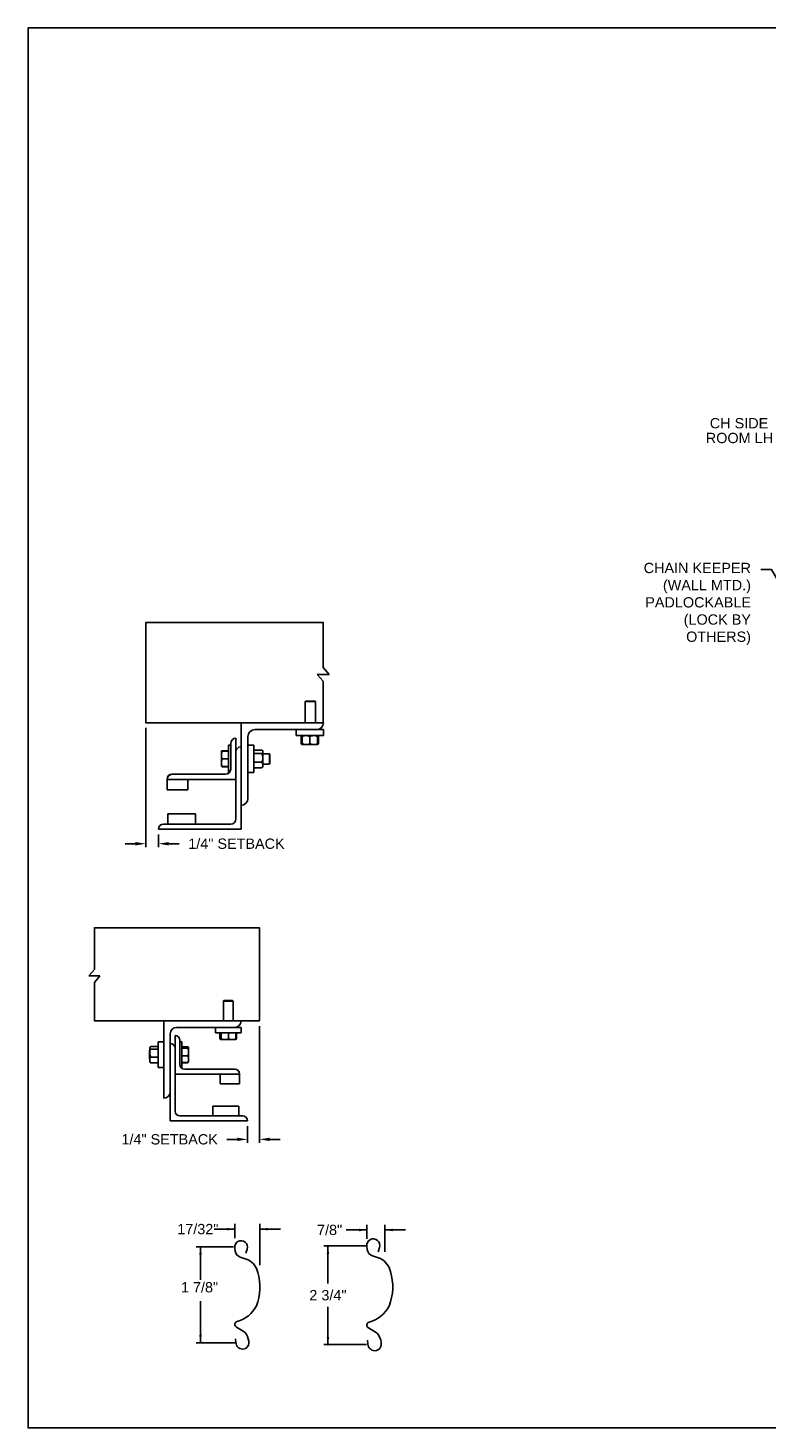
# Model space of a CAD drawing. Header units: inches. Extents: x 169.6 to 213.7, y 195.1 to 266.5.
# Tile 11 of 51: x 169.6 to 176.3, y 214.8 to 227.5. Entities that reach past the tile are written whole.
import ezdxf
from ezdxf import colors
from ezdxf.entities.mleader import LeaderData, LeaderLine
from ezdxf.enums import TextEntityAlignment as Align
from ezdxf.math import Vec2, Vec3

# ---------------------------------------------------------------- set-up
doc = ezdxf.new("R2010")
doc.units = ezdxf.units.IN
doc.header["$LTSCALE"] = 0.25
doc.header["$MEASUREMENT"] = 0
doc.layers.add('ANNOTATIONS', color=1, linetype='Continuous')
doc.layers.add('DETAILS', color=4, linetype='Continuous')
doc.styles.add('ARIAL', font='arial.ttf', dxfattribs={"height": 0.09375})
doc.dimstyles.new('STANDARD$0', dxfattribs={"dimtxt": 0.09375, "dimasz": 0.09375, "dimexe": 0.03125, "dimexo": 0.046875, "dimgap": 0.09, "dimtad": 0, "dimtih": 1, "dimtoh": 1, "dimdec": 4, "dimzin": 0, "dimdsep": 46, "dimtxsty": 'ARIAL', "dimcen": 0.09, "dimadec": 0, "dimazin": 0, "dimtfac": 1, "dimtdec": 4, "dimtofl": 0, "dimtmove": 0, "dimatfit": 1, "dimfxl": 1, "dimtolj": 1, "dimtzin": 0, "dimarcsym": 0})

# ---------------------------------------------------------------- blocks, each defined once
blk = doc.blocks.new('*D52')
at = {"layer": 'ANNOTATIONS', "color": 0, "lineweight": -2, "transparency": 16777216}
for p, q in [((170.659, 221.127), (170.659, 220.042)), ((170.565, 220.073), (170.472, 220.073)), ((170.774, 220.158), (170.774, 220.042)), ((170.868, 220.073), (170.962, 220.073))]:
    blk.add_line(p, q, dxfattribs=at)
at = {"layer": 'ANNOTATIONS', "color": 0, "transparency": 16777216}
for points in [[(170.565, 220.089), (170.565, 220.058), (170.659, 220.073)], [(170.868, 220.089), (170.868, 220.058), (170.774, 220.073)]]:
    blk.add_solid(points, dxfattribs=at)
at = {"layer": 'defpoints', "color": 0, "transparency": 16777216}
for p in [(170.659, 221.174), (170.774, 220.205), (170.774, 220.073)]:
    blk.add_point(p, dxfattribs=at)
at = {"layer": 'ANNOTATIONS', "color": 0, "transparency": 16777216, "insert": (171.483, 220.073), "char_height": 0.09375, "attachment_point": 5, "style": 'ARIAL'}
blk.add_mtext('\\A1;1/4" SETBACK', dxfattribs=at)
blk = doc.blocks.new('*D51')
at = {"layer": 'ANNOTATIONS', "color": 0, "lineweight": -2, "transparency": 16777216}
for p, q in [((171.692, 218.413), (171.692, 217.353)), ((171.584, 217.505), (171.584, 217.353)), ((171.49, 217.384), (171.397, 217.384)), ((171.786, 217.384), (171.88, 217.384))]:
    blk.add_line(p, q, dxfattribs=at)
at = {"layer": 'ANNOTATIONS', "color": 0, "transparency": 16777216}
for points in [[(171.49, 217.4), (171.49, 217.369), (171.584, 217.384)], [(171.786, 217.4), (171.786, 217.369), (171.692, 217.384)]]:
    blk.add_solid(points, dxfattribs=at)
at = {"layer": 'defpoints', "color": 0, "transparency": 16777216}
for p in [(171.692, 218.46), (171.584, 217.552), (171.584, 217.384)]:
    blk.add_point(p, dxfattribs=at)
at = {"layer": 'ANNOTATIONS', "color": 0, "transparency": 16777216, "insert": (170.876, 217.384), "char_height": 0.09375, "attachment_point": 5, "style": 'ARIAL'}
blk.add_mtext('\\A1;1/4" SETBACK', dxfattribs=at)

msp = doc.modelspace()

# ---------------------------------------------------------------- linework, layer by layer
at = {"layer": 'ANNOTATIONS'}
for p, q in [((171.46897, 216.56757), (171.28147, 216.56757)), ((171.46897, 216.48582), (171.46897, 216.61445)), ((171.69634, 216.24027), (171.69634, 216.61445)), ((171.69634, 216.56757), (171.88384, 216.56757)), ((171.45543, 216.4065), (171.11793, 216.4065)), ((171.15641, 216.4065), (171.15641, 216.10494)), ((171.15641, 215.53463), (171.15641, 215.91181)), ((171.48356, 215.53463), (171.11793, 215.53463))]:
    msp.add_line(p, q, dxfattribs=at)
at = {"layer": 'ANNOTATIONS', "linetype": 'ByBlock'}
for p, q in [((172.66672, 216.5599), (172.47922, 216.5599)), ((172.66672, 216.47815), (172.66672, 216.60678)), ((172.83124, 216.35979), (172.83124, 216.60678)), ((172.83124, 216.5599), (173.01874, 216.5599)), ((172.66589, 216.41677), (172.27796, 216.41677)), ((172.3146, 216.41677), (172.3146, 216.07375)), ((172.3146, 215.51674), (172.3146, 215.85975)), ((172.66589, 215.51674), (172.27796, 215.51674))]:
    msp.add_line(p, q, dxfattribs=at)
at = {"layer": 'ANNOTATIONS'}
for p in [(171.15641, 215.60913), (171.17418, 215.53463)]:
    msp.add_point(p, dxfattribs=at)
at = {"layer": 'ANNOTATIONS', "linetype": 'ByBlock'}
msp.add_point((172.3146, 215.51674), dxfattribs=at)
at = {"layer": 'ANNOTATIONS'}
for points in [[(171.39865, 216.55585), (171.39865, 216.57929), (171.46897, 216.56757)], [(171.76666, 216.57929), (171.76666, 216.55585), (171.69634, 216.56757)], [(171.16813, 216.33618), (171.14469, 216.33618), (171.15641, 216.4065)], [(171.16813, 215.60495), (171.14469, 215.60495), (171.15641, 215.53463)]]:
    msp.add_solid(points, dxfattribs=at)
at = {"layer": 'ANNOTATIONS', "linetype": 'ByBlock'}
for points in [[(172.5964, 216.54818), (172.5964, 216.57162), (172.66672, 216.5599)], [(172.90156, 216.57162), (172.90156, 216.54818), (172.83124, 216.5599)], [(172.32632, 216.34067), (172.30288, 216.34067), (172.3146, 216.41099)], [(172.32632, 215.58706), (172.30288, 215.58706), (172.3146, 215.51674)]]:
    msp.add_solid(points, dxfattribs=at)
at = {"layer": 'defpoints'}
msp.add_lwpolyline([(189.05875, 214.75854), (169.58887, 214.75854), (169.58887, 227.49365), (189.05875, 227.49365)], close=True, dxfattribs=at)
at = {"layer": 'DETAILS'}
for p, q in [((172.27235, 221.55077), (172.21802, 221.61403)), ((172.21802, 221.61403), (172.32668, 221.61403)), ((172.32668, 221.61403), (172.27235, 221.67728)), ((172.11086, 221.37028), (172.10625, 221.36567)), ((172.10625, 221.17353), (172.10625, 221.36567)), ((172.10625, 221.36567), (172.2, 221.36567)), ((172.11086, 221.37028), (172.1954, 221.37028)), ((172.1954, 221.37028), (172.2, 221.36567)), ((172.2, 221.36567), (172.2, 221.17353)), ((171.52434, 220.20478), (171.52434, 221.17353)), ((171.64934, 221.11103), (172.27434, 221.11103)), ((172.02434, 221.05778), (172.02434, 221.11103)), ((172.27434, 221.11103), (172.27434, 221.05778)), ((171.41209, 220.9704), (171.43059, 220.9704)), ((171.41209, 220.9704), (171.41209, 220.7204)), ((171.43059, 220.98603), (171.43059, 220.75165)), ((171.47746, 221.0329), (171.47746, 220.29853)), ((171.58684, 220.48603), (171.58684, 221.04853)), ((171.58684, 220.9704), (171.64009, 220.9704)), ((171.64009, 220.9704), (171.64009, 220.7204)), ((172.27434, 221.05778), (172.02434, 221.05778)), ((172.07335, 221.0502), (172.07028, 221.0484)), ((172.07028, 221.0484), (172.07028, 220.98403)), ((172.07335, 220.98223), (172.07028, 220.98403)), ((172.07244, 221.0484), (172.07244, 220.98403)), ((172.07681, 220.98168), (172.07244, 220.98403)), ((172.07587, 221.05505), (172.07886, 221.05763)), ((172.07903, 220.97465), (172.07587, 220.97737)), ((172.07903, 221.04968), (172.07639, 221.0484)), ((172.07639, 221.0484), (172.07639, 220.98403)), ((172.07903, 220.98275), (172.07639, 220.98403)), ((172.07903, 221.0484), (172.07903, 220.98403)), ((172.07903, 220.97465), (172.21965, 220.97465)), ((172.14934, 221.0484), (172.14934, 220.98403)), ((172.21965, 221.0484), (172.21965, 220.98403)), ((172.22228, 221.0484), (172.22228, 220.98403)), ((172.22624, 221.0484), (172.22624, 220.98403)), ((172.2284, 221.0484), (172.2284, 220.98403)), ((171.34659, 220.91571), (171.3466, 220.91573)), ((171.34659, 220.91571), (171.34659, 220.91571)), ((171.34659, 220.77509), (171.34659, 220.91571)), ((171.41209, 220.91761), (171.35287, 220.91761)), ((171.41209, 220.91688), (171.35287, 220.91688)), ((171.41209, 220.91684), (171.35287, 220.91684)), ((171.41209, 220.91662), (171.35287, 220.91662)), ((171.41209, 220.91578), (171.35287, 220.91578)), ((171.41209, 220.84553), (171.35287, 220.84553)), ((171.64009, 220.91571), (171.64209, 220.91571)), ((171.64209, 220.7649), (171.64209, 220.9259)), ((171.64209, 220.9259), (171.71384, 220.9259)), ((171.64209, 220.8948), (171.71384, 220.8948)), ((171.71821, 220.92152), (171.72321, 220.91571)), ((171.72321, 220.77509), (171.72321, 220.91571)), ((171.72321, 220.89228), (171.78248, 220.89228)), ((171.78248, 220.89228), (171.78709, 220.88767)), ((171.78248, 220.89228), (171.78248, 220.79853)), ((171.78709, 220.88767), (171.78709, 220.80313)), ((171.38371, 220.70478), (170.89934, 220.70478)), ((171.34659, 220.77509), (171.34659, 220.77509)), ((171.3466, 220.77506), (171.3466, 220.77507)), ((171.34661, 220.77506), (171.3466, 220.77506)), ((171.34664, 220.77501), (171.34661, 220.77506)), ((171.35264, 220.77502), (171.35287, 220.77418)), ((171.35264, 220.77402), (171.35287, 220.77319)), ((171.41209, 220.77516), (171.35287, 220.77516)), ((171.41209, 220.77502), (171.35287, 220.77502)), ((171.41209, 220.77418), (171.35287, 220.77418)), ((171.41209, 220.77397), (171.35287, 220.77397)), ((171.41209, 220.77393), (171.35287, 220.77393)), ((171.41209, 220.77319), (171.35287, 220.77319)), ((171.41865, 220.7204), (171.41209, 220.7204)), ((171.64009, 220.7204), (171.58684, 220.7204)), ((171.64209, 220.77509), (171.64009, 220.77509)), ((171.64209, 220.8143), (171.71384, 220.8143)), ((171.64209, 220.7649), (171.71384, 220.7649)), ((171.72321, 220.77509), (171.71821, 220.76928)), ((171.78248, 220.79853), (171.72321, 220.79853)), ((171.78709, 220.80313), (171.78248, 220.79853)), ((170.85246, 220.66131), (170.85246, 220.56415)), ((170.85246, 220.6579), (171.47746, 220.6579)), ((171.03996, 220.56415), (171.03996, 220.6579)), ((170.85246, 220.56415), (171.03996, 220.56415)), ((171.11028, 220.3454), (170.86028, 220.3454)), ((170.86028, 220.3454), (170.86028, 220.25165)), ((171.11028, 220.25165), (171.11028, 220.3454)), ((170.77434, 220.20478), (171.52434, 220.20478)), ((171.43059, 220.25165), (170.82121, 220.25165)), ((170.14123, 218.87105), (170.19176, 218.92989)), ((170.24229, 218.87105), (170.14123, 218.87105)), ((170.19176, 218.81222), (170.24229, 218.87105)), ((171.36878, 218.6458), (171.36446, 218.64148)), ((171.36446, 218.64148), (171.36446, 218.46135)), ((171.45235, 218.64148), (171.36446, 218.64148)), ((171.44804, 218.6458), (171.36878, 218.6458)), ((171.45235, 218.64148), (171.44804, 218.6458)), ((171.45235, 218.46135), (171.45235, 218.64148)), ((170.82247, 218.46135), (170.82247, 217.75822)), ((170.88106, 217.55315), (170.88106, 218.34416)), ((170.92501, 218.32951), (170.92501, 217.64104)), ((170.93966, 218.40276), (171.5256, 218.40276)), ((170.96896, 218.28557), (170.96896, 218.06584)), ((171.29122, 218.40276), (171.29122, 218.35283)), ((171.29122, 218.35283), (171.5256, 218.35283)), ((171.3326, 218.35283), (171.3326, 218.29731)), ((171.33578, 218.2953), (171.34249, 218.29143)), ((171.34079, 218.35283), (171.34079, 218.29731)), ((171.34256, 218.29143), (171.47425, 218.29143)), ((171.34434, 218.35283), (171.34434, 218.29731)), ((171.41196, 218.35283), (171.41196, 218.29731)), ((171.47433, 218.29143), (171.48104, 218.2953)), ((171.48421, 218.29731), (171.47532, 218.29378)), ((171.47603, 218.35283), (171.47603, 218.29731)), ((171.48099, 218.29528), (171.48421, 218.29731)), ((171.48421, 218.35283), (171.48421, 218.29731)), ((171.5256, 218.35283), (171.5256, 218.40276)), ((170.69462, 218.19465), (170.69333, 218.19336)), ((170.69333, 218.19336), (170.69333, 218.1141)), ((170.69714, 218.22258), (170.69462, 218.21965)), ((170.69462, 218.08781), (170.69462, 218.21965)), ((170.77067, 218.22783), (170.70341, 218.22783)), ((170.77067, 218.20587), (170.70341, 218.20587)), ((170.77067, 218.07964), (170.77067, 218.22783)), ((170.77255, 218.21965), (170.77067, 218.21965)), ((170.82247, 218.27092), (170.77255, 218.27092)), ((170.77255, 218.27092), (170.77255, 218.03654)), ((170.9863, 218.27092), (170.96896, 218.27092)), ((170.9863, 218.03654), (170.9863, 218.27092)), ((170.9863, 218.22704), (171.04182, 218.22704)), ((170.9863, 218.22376), (171.04182, 218.22376)), ((170.9863, 218.21457), (171.04182, 218.21457)), ((171.04771, 218.21965), (171.04647, 218.22179)), ((171.04771, 218.08781), (171.04771, 218.21917)), ((170.69333, 218.1141), (170.69462, 218.11282)), ((170.69462, 218.08781), (170.69714, 218.08489)), ((170.77067, 218.13178), (170.70341, 218.13178)), ((170.77067, 218.07964), (170.70341, 218.07964)), ((170.77067, 218.08781), (170.77255, 218.08781)), ((170.77255, 218.03654), (170.82247, 218.03654)), ((170.98015, 218.03654), (170.9863, 218.03654)), ((170.9863, 218.14454), (171.04182, 218.14454)), ((170.9863, 218.0837), (171.04182, 218.0837)), ((170.9863, 218.08042), (171.04182, 218.08042)), ((171.04309, 218.08433), (171.04182, 218.08042)), ((171.04647, 218.08567), (171.04771, 218.08781)), ((171.51095, 217.97795), (170.92501, 217.97795)), ((171.0129, 218.0219), (171.467, 218.0219)), ((171.33517, 217.89006), (171.33517, 217.97795)), ((171.51095, 217.98222), (171.51095, 217.89006)), ((171.51095, 217.89006), (171.33517, 217.89006)), ((171.26925, 217.59709), (171.26925, 217.68498)), ((171.26925, 217.68498), (171.50362, 217.68498)), ((171.50362, 217.68498), (171.50362, 217.59709)), ((171.58419, 217.55315), (170.88106, 217.55315)), ((170.96896, 217.59709), (171.54024, 217.59709))]:
    msp.add_line(p, q, dxfattribs=at)
for points in [[(172.27235, 221.67728), (172.27235, 222.08553), (170.65901, 222.08553), (170.65901, 221.17353), (172.27434, 221.17353)], [(172.27235, 221.17353), (172.27235, 221.55077)], [(170.19176, 218.92989), (170.19176, 219.30959), (171.69231, 219.30959), (171.69231, 218.46135), (170.19176, 218.46135), (170.19176, 218.81222)]]:
    msp.add_lwpolyline(points, dxfattribs=at)
msp.add_lwpolyline([(171.56703, 216.34838), (171.57958, 216.38671, 1.25136537), (171.46771, 216.39727), (171.47151, 216.36782, 0.28712033), (171.51726, 216.3121), (171.58897, 216.288, -0.22337537), (171.67661, 216.17326, -0.17060067), (171.6643, 215.86975, -0.22026111), (171.48818, 215.72854, 0.64862145), (171.48229, 215.67711), (171.5439, 215.64068, -0.11918191), (171.57514, 215.61031, -0.14967798), (171.59419, 215.52856), (171.59404, 215.52684, -0.533076), (171.51356, 215.48245, -0.02656611), (171.49825, 215.49194, -0.19330383), (171.47874, 215.53457), (171.47526, 215.56963)], format="xyb", dxfattribs=at)
at = {"layer": 'DETAILS', "linetype": 'Continuous'}
msp.add_lwpolyline([(172.76953, 216.36153), (172.78248, 216.40107, 1.25136537), (172.66705, 216.41197), (172.67097, 216.38158, 0.28712033), (172.71818, 216.32409), (172.79217, 216.29922, -0.22337537), (172.8826, 216.18083, -0.17060067), (172.8699, 215.86765, -0.22026111), (172.68817, 215.72195, 0.64862142), (172.68209, 215.66887), (172.74566, 215.63129, -0.11918191), (172.7779, 215.59995, -0.14967798), (172.79756, 215.5156), (172.7974, 215.51382, -0.533076), (172.71436, 215.46802, -0.02656611), (172.69856, 215.47782, -0.19330383), (172.67843, 215.5218), (172.67484, 215.55797)], format="xyb", dxfattribs=at)
at = {"layer": 'DETAILS'}
for centre, radius, start, end in [((171.64934, 221.04853), 0.0625, 90, 180), ((172.21184, 221.17353), 0.0625, 270, 0), ((171.47746, 220.98603), 0.04688, 90, 180), ((171.52434, 220.9079), 0.04688, 90, 180), ((170.89769, 220.65954), 0.04527, 87.917978, 177.754387), ((170.89934, 220.6579), 0.04688, 90, 180), ((171.38371, 220.75165), 0.04688, 270, 0), ((171.52434, 220.48603), 0.0625, 270, 0), ((170.82121, 220.20478), 0.04688, 90, 180), ((171.43059, 220.29853), 0.04688, 270, 0), ((171.467, 218.46135), 0.05859, 270, 0), ((170.93966, 218.34416), 0.05859, 90, 180), ((170.92501, 218.28557), 0.04395, 0, 90), ((170.88106, 218.21233), 0.04395, 0, 90), ((171.0129, 218.06584), 0.04395, 180, 270), ((171.46854, 217.97949), 0.04244, 2.245613, 92.082022), ((171.467, 217.97795), 0.04395, 0, 90), ((170.82247, 217.81682), 0.05859, 270, 0), ((170.96896, 217.64104), 0.04395, 180, 270), ((171.54024, 217.55315), 0.04395, 0, 90)]:
    msp.add_arc(centre, radius, start, end, dxfattribs=at)
for points, knots in [([(172.07028, 221.0484), (172.07209, 221.05127), (172.07391, 221.05415), (172.07586, 221.05504), (172.07587, 221.05504)], [0, 0, 0, 0, 0.99332562, 1, 1, 1, 1]), ([(172.07028, 220.98403), (172.07209, 220.98116), (172.07391, 220.97827), (172.07586, 220.97739), (172.07587, 220.97738)], [0, 0, 0, 0, 0.99332562, 1, 1, 1, 1]), ([(172.07244, 221.0484), (172.07311, 221.04977), (172.07471, 221.053), (172.07646, 221.05594), (172.07755, 221.05642), (172.07766, 221.05647)], [0, 0, 0, 0, 0.39860917, 0.94310679, 1, 1, 1, 1]), ([(172.07903, 221.05171), (172.07851, 221.05151), (172.07625, 221.05067), (172.0741, 221.04939), (172.07244, 221.0484)], [0, 0, 0, 0, 0.22784114, 1, 1, 1, 1]), ([(172.07244, 220.98403), (172.07311, 220.98266), (172.07471, 220.97943), (172.07646, 220.97649), (172.07755, 220.97601), (172.07766, 220.97596)], [0, 0, 0, 0, 0.39860917, 0.94310679, 1, 1, 1, 1]), ([(172.07639, 220.98403), (172.07663, 220.98264), (172.07719, 220.97936), (172.07802, 220.97588), (172.07861, 220.97533), (172.07886, 220.9751)], [0, 0, 0, 0, 0.30001685, 0.70983799, 1, 1, 1, 1]), ([(172.11418, 221.05778), (172.10926, 221.05742), (172.09924, 221.05669), (172.08759, 221.05249), (172.08096, 221.04932), (172.07903, 221.0484)], [0, 0, 0, 0, 0.40629057, 0.82726642, 1, 1, 1, 1]), ([(172.07903, 221.0484), (172.07903, 221.04979), (172.07903, 221.05309), (172.07903, 221.05689), (172.07903, 221.05748), (172.07903, 221.05778)], [0, 0, 0, 0, 0.26545991, 0.62807649, 1, 1, 1, 1]), ([(172.11418, 220.97465), (172.10926, 220.97501), (172.09924, 220.97573), (172.08759, 220.97994), (172.08096, 220.98311), (172.07903, 220.98403)], [0, 0, 0, 0, 0.40629057, 0.82726642, 1, 1, 1, 1]), ([(172.07903, 220.98403), (172.07903, 220.98263), (172.07903, 220.97934), (172.07903, 220.97554), (172.07903, 220.97495), (172.07903, 220.97465)], [0, 0, 0, 0, 0.26545991, 0.62807649, 1, 1, 1, 1]), ([(172.14934, 221.0484), (172.14387, 221.05086), (172.13274, 221.05588), (172.12058, 221.05776), (172.11435, 221.05778), (172.11418, 221.05778)], [0, 0, 0, 0, 0.48434141, 0.98632773, 1, 1, 1, 1]), ([(172.14934, 220.98403), (172.14387, 220.98156), (172.13274, 220.97655), (172.12058, 220.97467), (172.11435, 220.97465), (172.11418, 220.97465)], [0, 0, 0, 0, 0.48434141, 0.98632773, 1, 1, 1, 1]), ([(172.18449, 221.05778), (172.17957, 221.05742), (172.16955, 221.05669), (172.1579, 221.05249), (172.15127, 221.04932), (172.14934, 221.0484)], [0, 0, 0, 0, 0.40629057, 0.82726642, 1, 1, 1, 1]), ([(172.18449, 220.97465), (172.17957, 220.97501), (172.16955, 220.97573), (172.1579, 220.97994), (172.15127, 220.98311), (172.14934, 220.98403)], [0, 0, 0, 0, 0.40629057, 0.82726642, 1, 1, 1, 1]), ([(172.21965, 221.0484), (172.21418, 221.05086), (172.20305, 221.05588), (172.19089, 221.05776), (172.18466, 221.05778), (172.18449, 221.05778)], [0, 0, 0, 0, 0.48434141, 0.98632773, 1, 1, 1, 1]), ([(172.21965, 220.98403), (172.21418, 220.98156), (172.20305, 220.97655), (172.19089, 220.97467), (172.18466, 220.97465), (172.18449, 220.97465)], [0, 0, 0, 0, 0.48434141, 0.98632773, 1, 1, 1, 1]), ([(172.21965, 221.0484), (172.21965, 221.04979), (172.21965, 221.05309), (172.21965, 221.05689), (172.21965, 221.05748), (172.21965, 221.05778)], [0, 0, 0, 0, 0.26545991, 0.62807649, 1, 1, 1, 1]), ([(172.21965, 220.98403), (172.21965, 220.98263), (172.21965, 220.97934), (172.21965, 220.97554), (172.21965, 220.97495), (172.21965, 220.97465)], [0, 0, 0, 0, 0.26545991, 0.62807649, 1, 1, 1, 1]), ([(172.21982, 221.05747), (172.22012, 221.05706), (172.2208, 221.05615), (172.22162, 221.05239), (172.22212, 221.04939), (172.22228, 221.0484)], [0, 0, 0, 0, 0.36178326, 0.79041419, 1, 1, 1, 1]), ([(172.21982, 220.97496), (172.22012, 220.97537), (172.2208, 220.97628), (172.22162, 220.98004), (172.22212, 220.98304), (172.22228, 220.98403)], [0, 0, 0, 0, 0.36127383, 0.7902469, 1, 1, 1, 1]), ([(172.22102, 221.05632), (172.22129, 221.05617), (172.2226, 221.05543), (172.22434, 221.05236), (172.22577, 221.04938), (172.22624, 221.0484)], [0, 0, 0, 0, 0.15175447, 0.72144224, 1, 1, 1, 1]), ([(172.22102, 220.9761), (172.22129, 220.97626), (172.2226, 220.97699), (172.22434, 220.98007), (172.22577, 220.98305), (172.22624, 220.98403)], [0, 0, 0, 0, 0.15175447, 0.72144224, 1, 1, 1, 1]), ([(172.2284, 221.0484), (172.22659, 221.05127), (172.22477, 221.05415), (172.22281, 221.05504), (172.2228, 221.05504)], [0, 0, 0, 0, 0.99332562, 1, 1, 1, 1]), ([(172.2284, 220.98403), (172.22659, 220.98116), (172.22477, 220.97827), (172.22281, 220.97739), (172.2228, 220.97738)], [0, 0, 0, 0, 0.993325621, 1, 1, 1, 1]), ([(171.35287, 220.91578), (171.35111, 220.91008), (171.34757, 220.89856), (171.34692, 220.88666), (171.34659, 220.88066)], [0, 0, 0, 0, 0.49545796, 1, 1, 1, 1]), ([(171.34659, 220.91571), (171.3468, 220.91572), (171.34723, 220.91574), (171.34991, 220.91576), (171.35211, 220.91578), (171.35287, 220.91578)], [0, 0, 0, 0, 0.3928666, 0.79169603, 1, 1, 1, 1]), ([(171.34659, 220.88066), (171.3466, 220.87982), (171.34665, 220.87352), (171.34802, 220.86163), (171.35124, 220.85093), (171.35287, 220.84553)], [0, 0, 0, 0, 0.07010266, 0.53079095, 1, 1, 1, 1]), ([(171.35287, 220.84553), (171.35111, 220.83982), (171.34757, 220.82829), (171.34692, 220.81636), (171.34659, 220.81035)], [0, 0, 0, 0, 0.49545796, 1, 1, 1, 1]), ([(171.35287, 220.91662), (171.35152, 220.91651), (171.34882, 220.91627), (171.34692, 220.91597), (171.34672, 220.91579), (171.34665, 220.91573)], [0, 0, 0, 0, 0.39883061, 0.80149747, 1, 1, 1, 1]), ([(171.35287, 220.91684), (171.35152, 220.91669), (171.34882, 220.9164), (171.34693, 220.91603), (171.34673, 220.91581), (171.34667, 220.91574)], [0, 0, 0, 0, 0.40277376, 0.80942169, 1, 1, 1, 1]), ([(171.35287, 220.91761), (171.35153, 220.91736), (171.34883, 220.91686), (171.34698, 220.91625), (171.34678, 220.9159), (171.34672, 220.9158)], [0, 0, 0, 0, 0.41812145, 0.84026469, 1, 1, 1, 1]), ([(171.71384, 220.9259), (171.71523, 220.92458), (171.71853, 220.92147), (171.72233, 220.91628), (171.72292, 220.91234), (171.72321, 220.91035)], [0, 0, 0, 0, 0.26545991, 0.62807649, 1, 1, 1, 1]), ([(171.72321, 220.91035), (171.7232, 220.91), (171.72314, 220.90767), (171.7216, 220.90332), (171.71785, 220.89851), (171.71483, 220.89572), (171.71384, 220.8948)], [0, 0, 0, 0, 0.06653229, 0.43528257, 0.81455084, 1, 1, 1, 1]), ([(171.71384, 220.8948), (171.7163, 220.88854), (171.72132, 220.8758), (171.7232, 220.86188), (171.72321, 220.85474), (171.72321, 220.85455)], [0, 0, 0, 0, 0.48434141, 0.98632773, 1, 1, 1, 1]), ([(171.72321, 220.85455), (171.72286, 220.84892), (171.72213, 220.83745), (171.71793, 220.82411), (171.71476, 220.81651), (171.71384, 220.8143)], [0, 0, 0, 0, 0.40629057, 0.82726642, 1, 1, 1, 1]), ([(171.34659, 220.81035), (171.3466, 220.80951), (171.34665, 220.80319), (171.34802, 220.79128), (171.35124, 220.78056), (171.35287, 220.77516)], [0, 0, 0, 0, 0.070102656, 0.530790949, 1, 1, 1, 1]), ([(171.35287, 220.77516), (171.35211, 220.77515), (171.34993, 220.77514), (171.34725, 220.77512), (171.34681, 220.7751), (171.34659, 220.77509)], [0, 0, 0, 0, 0.2083045, 0.6015254, 1, 1, 1, 1]), ([(171.34659, 220.77509), (171.34666, 220.77508), (171.34687, 220.77507), (171.3488, 220.77505), (171.35151, 220.77503), (171.35287, 220.77502)], [0, 0, 0, 0, 0.22973043, 0.61267004, 1, 1, 1, 1]), ([(171.71384, 220.8143), (171.7163, 220.81046), (171.72132, 220.80264), (171.7232, 220.7941), (171.72321, 220.78972), (171.72321, 220.7896)], [0, 0, 0, 0, 0.484341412, 0.986327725, 1, 1, 1, 1]), ([(171.72321, 220.7896), (171.72286, 220.78614), (171.72213, 220.77911), (171.71793, 220.77092), (171.71476, 220.76626), (171.71384, 220.7649)], [0, 0, 0, 0, 0.40629057, 0.82726642, 1, 1, 1, 1]), ([(171.71805, 220.76938), (171.71764, 220.7688), (171.71653, 220.76727), (171.71488, 220.76581), (171.71384, 220.7649)], [0, 0, 0, 0, 0.37432244, 1, 1, 1, 1]), ([(171.34279, 218.29245), (171.34142, 218.29282), (171.33797, 218.29378), (171.33463, 218.29598), (171.3326, 218.29731)], [0, 0, 0, 0, 0.39613311, 1, 1, 1, 1]), ([(171.34256, 218.29143), (171.34252, 218.29143), (171.3422, 218.29149), (171.3416, 218.29277), (171.34106, 218.29579), (171.34079, 218.29731)], [0, 0, 0, 0, 0.07010266, 0.53079095, 1, 1, 1, 1]), ([(171.34434, 218.29731), (171.34405, 218.29567), (171.34347, 218.29235), (171.34287, 218.29174), (171.34256, 218.29143)], [0, 0, 0, 0, 0.49545796, 1, 1, 1, 1]), ([(171.37815, 218.29143), (171.37735, 218.29143), (171.37128, 218.29149), (171.35984, 218.29277), (171.34954, 218.29579), (171.34434, 218.29731)], [0, 0, 0, 0, 0.07010266, 0.53079095, 1, 1, 1, 1]), ([(171.41196, 218.29731), (171.40647, 218.29567), (171.39539, 218.29235), (171.38393, 218.29174), (171.37815, 218.29143)], [0, 0, 0, 0, 0.49545796, 1, 1, 1, 1]), ([(171.444, 218.29143), (171.43974, 218.29163), (171.43115, 218.29203), (171.42048, 218.29454), (171.41414, 218.29661), (171.41196, 218.29731)], [0, 0, 0, 0, 0.3928666, 0.79169603, 1, 1, 1, 1]), ([(171.47603, 218.29731), (171.47201, 218.29605), (171.46394, 218.29352), (171.45317, 218.29169), (171.44648, 218.2915), (171.444, 218.29143)], [0, 0, 0, 0, 0.38329119, 0.77026914, 1, 1, 1, 1]), ([(171.47425, 218.29143), (171.4743, 218.29143), (171.47462, 218.29149), (171.47522, 218.29277), (171.47576, 218.29579), (171.47603, 218.29731)], [0, 0, 0, 0, 0.07010266, 0.53079095, 1, 1, 1, 1]), ([(170.70341, 218.22783), (170.7021, 218.2269), (170.69901, 218.2247), (170.69545, 218.22103), (170.6949, 218.21826), (170.69462, 218.21685)], [0, 0, 0, 0, 0.26545991, 0.62807649, 1, 1, 1, 1]), ([(170.69462, 218.21685), (170.69463, 218.2166), (170.69469, 218.21495), (170.69613, 218.21188), (170.69965, 218.20849), (170.70248, 218.20652), (170.70341, 218.20587)], [0, 0, 0, 0, 0.06653229, 0.43528257, 0.81455084, 1, 1, 1, 1]), ([(170.70341, 218.20587), (170.7011, 218.20011), (170.6964, 218.18838), (170.69464, 218.17557), (170.69462, 218.169), (170.69462, 218.16883)], [0, 0, 0, 0, 0.48434141, 0.98632773, 1, 1, 1, 1]), ([(170.69462, 218.16883), (170.69495, 218.16364), (170.69563, 218.15308), (170.69958, 218.1408), (170.70254, 218.13381), (170.70341, 218.13178)], [0, 0, 0, 0, 0.40629057, 0.82726642, 1, 1, 1, 1]), ([(171.04182, 218.22704), (171.04254, 218.2264), (171.0445, 218.22466), (171.04567, 218.22288), (171.04642, 218.22176)], [0, 0, 0, 0, 0.36956739, 1, 1, 1, 1]), ([(171.04182, 218.22376), (171.04253, 218.22345), (171.04458, 218.22255), (171.04709, 218.22102), (171.0475, 218.21979), (171.04771, 218.21917)], [0, 0, 0, 0, 0.2083045, 0.6015254, 1, 1, 1, 1]), ([(171.04771, 218.21917), (171.04763, 218.21881), (171.04744, 218.21786), (171.04563, 218.21631), (171.04309, 218.21515), (171.04182, 218.21457)], [0, 0, 0, 0, 0.22973043, 0.61267004, 1, 1, 1, 1]), ([(171.04182, 218.21457), (171.04346, 218.20888), (171.04678, 218.19741), (171.0474, 218.18554), (171.04771, 218.17955)], [0, 0, 0, 0, 0.49545796, 1, 1, 1, 1]), ([(171.04771, 218.17955), (171.0477, 218.17872), (171.04764, 218.17244), (171.04636, 218.16059), (171.04334, 218.14992), (171.04182, 218.14454)], [0, 0, 0, 0, 0.07010266, 0.53079095, 1, 1, 1, 1]), ([(170.70341, 218.13178), (170.7011, 218.12773), (170.6964, 218.11947), (170.69464, 218.11045), (170.69462, 218.10583), (170.69462, 218.10571)], [0, 0, 0, 0, 0.48434141, 0.98632773, 1, 1, 1, 1]), ([(170.69462, 218.10571), (170.69495, 218.10206), (170.69563, 218.09463), (170.69958, 218.08599), (170.70254, 218.08107), (170.70341, 218.07964)], [0, 0, 0, 0, 0.40629057, 0.82726642, 1, 1, 1, 1]), ([(170.69726, 218.08494), (170.6983, 218.08381), (170.69995, 218.08201), (170.70246, 218.08028), (170.70341, 218.07964)], [0, 0, 0, 0, 0.62450971, 1, 1, 1, 1]), ([(171.04182, 218.14454), (171.04346, 218.1396), (171.04678, 218.12963), (171.0474, 218.11932), (171.04771, 218.11412)], [0, 0, 0, 0, 0.49545796, 1, 1, 1, 1]), ([(171.04771, 218.11412), (171.0477, 218.1134), (171.04764, 218.10794), (171.04636, 218.09764), (171.04334, 218.08838), (171.04182, 218.0837)], [0, 0, 0, 0, 0.07010266, 0.53079095, 1, 1, 1, 1]), ([(171.04182, 218.0837), (171.04306, 218.08428), (171.04556, 218.08543), (171.04719, 218.08666), (171.04738, 218.08729), (171.0474, 218.08733)], [0, 0, 0, 0, 0.483809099, 0.972271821, 1, 1, 1, 1]), ([(171.04182, 218.08042), (171.04316, 218.0816), (171.04512, 218.08334), (171.04599, 218.08513), (171.04627, 218.08571)], [0, 0, 0, 0, 0.68088301, 1, 1, 1, 1])]:
    msp.add_open_spline(points, degree=3, knots=knots, dxfattribs=at)

# ---------------------------------------------------------------- texts
at = {"layer": 'ANNOTATIONS', "style": 'ARIAL'}
msp.add_text('1 7/8"', height=0.09375, dxfattribs=at).set_placement((170.97856, 215.99205))
at = {"layer": 'ANNOTATIONS', "linetype": 'Continuous', "style": 'ARIAL'}
msp.add_text('2 3/4"', height=0.09375, dxfattribs=at).set_placement((172.3146, 215.96675), align=Align.MIDDLE_CENTER)
at = {"layer": 'ANNOTATIONS', "insert": (175.64427, 223.9457), "char_height": 0.09375, "width": 0.7986682, "attachment_point": 1, "line_spacing_factor": 0.86134, "style": 'ARIAL'}
msp.add_mtext('\\pi0.1405;CH SIDE \\P\\pi0.10414;ROOM LH', dxfattribs=at)
at = {"layer": 'ANNOTATIONS', "insert": (171.13211, 216.56757), "char_height": 0.09375, "attachment_point": 5, "style": 'ARIAL'}
msp.add_mtext('17/32"', dxfattribs=at)
at = {"layer": 'ANNOTATIONS', "linetype": 'Continuous', "insert": (172.32987, 216.5599), "char_height": 0.09375, "attachment_point": 5, "style": 'ARIAL'}
msp.add_mtext('7/8"', dxfattribs=at)

# ---------------------------------------------------------------- dimensions: what is measured, and where the dimension line sits
at = {"layer": 'ANNOTATIONS'}
dim = msp.add_linear_dim(base=(170.77434, 220.07329), p1=(170.65901, 221.17353), p2=(170.77434, 220.20478), text='1/4" SETBACK', dimstyle='STANDARD$0', override={"dimarcsym": 1}, dxfattribs=at)
dim.commit()
dim.dimension.update_dxf_attribs({"geometry": '*D52', "text_midpoint": (171.48273, 220.07329), "dimtype": 160})
dim = msp.add_linear_dim(base=(171.58419, 217.38444), p1=(171.69231, 218.46002), p2=(171.58419, 217.55182), angle=180, text='1/4" SETBACK', dimstyle='STANDARD$0', override={"dimarcsym": 1}, dxfattribs=at)
dim.commit()
dim.dimension.update_dxf_attribs({"geometry": '*D51', "text_midpoint": (170.8758, 217.38444)})

# ---------------------------------------------------------------- leaders
ml = msp.add_multileader_mtext('Standard', dxfattribs=at)
ml.set_content('CHAIN KEEPER\\P(WALL MTD.)\\PPADLOCKABLE\\P(LOCK BY OTHERS)', color=256, style='ARIAL')
ml.set_leader_properties()
ml.build(insert=Vec2(0, 0))
ml.multileader.update_dxf_attribs({"dogleg_length": 0.36, "arrow_head_size": 0.09375})
ctx = ml.context
ctx.base_point, ctx.char_height, ctx.arrow_head_size, ctx.landing_gap_size, ctx.plane_origin = Vec3(175.10172, 222.56801), 0.09375, 0.09375, 0.09, Vec3(171.75819, 221.34238)
ctx.text_align_type = 2
notes = []
notes.append((ctx, [(1, (1, 1, 0), (176.34673, 222.56801), (-1, 0), 0.09796, [(0, [(176.59152, 222.14167)], 0, [])])]))
ctx.mtext.insert, ctx.mtext.width, ctx.mtext.alignment, ctx.mtext.flow_direction = Vec3(176.15877, 222.62867), 1.0279765, 3, 5
for ctx, leaders in notes:
    for number, flags, end, landing, length, lines in leaders:
        leader = LeaderData()
        leader.index, (leader.has_last_leader_line, leader.has_dogleg_vector, leader.attachment_direction) = number, flags
        leader.last_leader_point, leader.dogleg_vector, leader.dogleg_length = Vec3(end), Vec3(landing), length
        for number, points, colour, breaks in lines:
            line = LeaderLine()
            line.index, line.vertices, line.color, line.breaks = number, Vec3.list(points), colors.encode_raw_color(colour), breaks
            leader.lines.append(line)
        ctx.leaders.append(leader)

doc.saveas('drawing.dxf')
